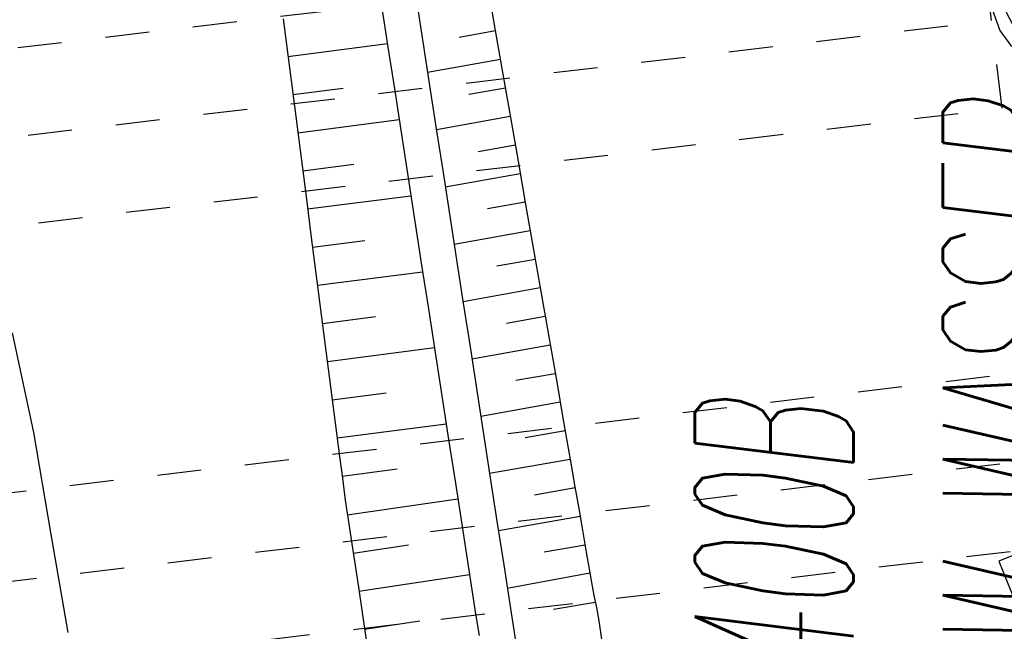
# Model space of a CAD drawing. Extents: x 447693 to 448165, y 439527 to 440695.
# Tile 15 of 88: x 447941 to 447952, y 439674 to 439681. Entities that reach past the tile are written whole.
import ezdxf

# ---------------------------------------------------------------- set-up
doc = ezdxf.new("R2010")
doc.units = 0
doc.header["$LTSCALE"] = 2
doc.header["$MEASUREMENT"] = 0
for name, pattern in [('ACAD_ISO05W100', [0.5, 0.25, -0.25]), ('AUSGEZOGEN', [0]), ('PUNKTX2', [0.5, 0.25, -0.25])]:
    doc.linetypes.add(name, pattern=pattern)
for name, color, linetype in [('ANMERKUNG', 7, 'CONTINUOUS'), ('DB-GRABEN', 15, 'AUSGEZOGEN'), ('DB-HZV-Stützscheiben', 15, 'CONTINUOUS'), ('DB-Regenrückhaltebecken_606', 15, 'CONTINUOUS'), ('DB-Wegboeschungen', 15, 'CONTINUOUS'), ('DB-Wege', 15, 'CONTINUOUS'), ('FBRTOP', 250, 'AUSGEZOGEN'), ('GEBAEUDE', 7, 'AUSGEZOGEN')]:
    doc.layers.add(name, color=color, linetype=linetype)
doc.styles.add('ROMANS', font='romans.shx', dxfattribs={"width": 0.8})

msp = doc.modelspace()

# ---------------------------------------------------------------- linework, layer by layer
at = {"layer": 'DB-GRABEN', "linetype": 'Continuous'}
for p, q in [((447941.213, 439677.198), (447941.457, 439676.07)), ((447941.457, 439676.07), (447941.65, 439674.935)), ((447941.65, 439674.935), (447941.844, 439673.8))]:
    msp.add_line(p, q, dxfattribs=at)
at = {"layer": 'DB-HZV-Stützscheiben', "linetype": 'PUNKTX2'}
for p, q in [((447937.306, 439679.96), (447952.201, 439681.731)), ((447952.437, 439679.745), (447952.201, 439681.731)), ((447937.542, 439677.974), (447952.437, 439679.745)), ((447937.896, 439674.995), (447952.791, 439676.766)), ((447938.132, 439673.009), (447953.028, 439674.78))]:
    msp.add_line(p, q, dxfattribs=at)
at = {"layer": 'DB-HZV-Stützscheiben', "linetype": 'ACAD_ISO05W100'}
for p, q in [((447937.424, 439678.967), (447952.319, 439680.738)), ((447938.014, 439674.002), (447952.91, 439675.773))]:
    msp.add_line(p, q, dxfattribs=at)
at = {"layer": 'DB-Regenrückhaltebecken_606', "linetype": 'Continuous'}
for p, q in [((447946.606, 439681.117), (447946.692, 439680.624)), ((447946.606, 439681.117), (447946.692, 439680.624)), ((447946.606, 439681.117), (447946.692, 439680.624)), ((447945.399, 439680.93), (447945.475, 439680.436)), ((447945.794, 439680.991), (447945.87, 439680.497)), ((447944.285, 439680.758), (447944.35, 439680.262)), ((447946.693, 439680.62), (447946.283, 439680.547)), ((447946.693, 439680.62), (447946.283, 439680.547)), ((447946.693, 439680.62), (447946.283, 439680.547)), ((447946.692, 439680.624), (447946.778, 439680.132)), ((447946.692, 439680.624), (447946.778, 439680.132)), ((447946.692, 439680.624), (447946.778, 439680.132)), ((447944.341, 439680.329), (447945.468, 439680.479)), ((447944.341, 439680.329), (447945.468, 439680.479)), ((447944.341, 439680.329), (447945.468, 439680.479)), ((447945.87, 439680.497), (447945.947, 439680.003)), ((447945.475, 439680.436), (447945.551, 439679.942)), ((447944.35, 439680.262), (447944.414, 439679.766)), ((447946.75, 439680.297), (447945.924, 439680.149)), ((447946.75, 439680.297), (447945.924, 439680.149)), ((447946.75, 439680.297), (447945.924, 439680.149)), ((447946.778, 439680.132), (447946.864, 439679.639)), ((447946.778, 439680.132), (447946.864, 439679.639)), ((447946.778, 439680.132), (447946.864, 439679.639)), ((447945.947, 439680.003), (447946.023, 439679.509)), ((447944.397, 439679.899), (447944.966, 439679.972)), ((447944.397, 439679.899), (447944.966, 439679.972)), ((447944.397, 439679.899), (447944.966, 439679.972)), ((447945.551, 439679.942), (447945.628, 439679.448)), ((447946.806, 439679.973), (447946.39, 439679.899)), ((447946.806, 439679.973), (447946.39, 439679.899)), ((447946.806, 439679.973), (447946.39, 439679.899)), ((447944.414, 439679.766), (447944.478, 439679.27)), ((447944.453, 439679.467), (447945.602, 439679.615)), ((447944.453, 439679.467), (447945.602, 439679.615)), ((447944.453, 439679.467), (447945.602, 439679.615)), ((447946.862, 439679.649), (447946.025, 439679.5)), ((447946.862, 439679.649), (447946.025, 439679.5)), ((447946.862, 439679.649), (447946.025, 439679.5)), ((447946.864, 439679.639), (447946.95, 439679.146)), ((447946.864, 439679.639), (447946.95, 439679.146)), ((447946.864, 439679.639), (447946.95, 439679.146)), ((447945.628, 439679.448), (447945.704, 439678.954)), ((447946.023, 439679.509), (447946.1, 439679.015)), ((447946.919, 439679.325), (447946.497, 439679.25)), ((447946.919, 439679.325), (447946.497, 439679.25)), ((447946.919, 439679.325), (447946.497, 439679.25)), ((447944.478, 439679.27), (447944.542, 439678.774)), ((447944.508, 439679.034), (447945.089, 439679.109)), ((447944.508, 439679.034), (447945.089, 439679.109)), ((447944.508, 439679.034), (447945.089, 439679.109)), ((447946.95, 439679.146), (447947.036, 439678.654)), ((447946.95, 439679.146), (447947.036, 439678.654)), ((447946.95, 439679.146), (447947.036, 439678.654)), ((447946.1, 439679.015), (447946.176, 439678.521)), ((447946.975, 439679.002), (447946.125, 439678.85)), ((447946.975, 439679.002), (447946.125, 439678.85)), ((447946.975, 439679.002), (447946.125, 439678.85)), ((447945.704, 439678.954), (447945.781, 439678.46)), ((447944.542, 439678.774), (447944.606, 439678.278)), ((447944.564, 439678.602), (447945.735, 439678.753)), ((447944.564, 439678.602), (447945.735, 439678.753)), ((447944.564, 439678.602), (447945.735, 439678.753)), ((447947.032, 439678.678), (447946.604, 439678.602)), ((447947.032, 439678.678), (447946.604, 439678.602)), ((447947.032, 439678.678), (447946.604, 439678.602)), ((447947.036, 439678.654), (447947.122, 439678.161)), ((447947.036, 439678.654), (447947.122, 439678.161)), ((447947.036, 439678.654), (447947.122, 439678.161)), ((447945.781, 439678.46), (447945.857, 439677.966)), ((447946.176, 439678.521), (447946.252, 439678.027)), ((447947.088, 439678.354), (447946.225, 439678.2)), ((447947.088, 439678.354), (447946.225, 439678.2)), ((447947.088, 439678.354), (447946.225, 439678.2)), ((447944.606, 439678.278), (447944.67, 439677.782)), ((447944.62, 439678.17), (447945.211, 439678.246)), ((447944.62, 439678.17), (447945.211, 439678.246)), ((447944.62, 439678.17), (447945.211, 439678.246)), ((447947.122, 439678.161), (447947.208, 439677.668)), ((447947.122, 439678.161), (447947.208, 439677.668)), ((447947.122, 439678.161), (447947.208, 439677.668)), ((447946.252, 439678.027), (447946.329, 439677.533)), ((447947.145, 439678.03), (447946.71, 439677.953)), ((447947.145, 439678.03), (447946.71, 439677.953)), ((447947.145, 439678.03), (447946.71, 439677.953)), ((447944.676, 439677.737), (447945.868, 439677.891)), ((447944.676, 439677.737), (447945.868, 439677.891)), ((447944.676, 439677.737), (447945.868, 439677.891)), ((447945.857, 439677.966), (447945.933, 439677.471)), ((447944.67, 439677.782), (447944.734, 439677.286)), ((447947.201, 439677.707), (447946.326, 439677.551)), ((447947.201, 439677.707), (447946.326, 439677.551)), ((447947.201, 439677.707), (447946.326, 439677.551)), ((447947.208, 439677.668), (447947.294, 439677.176)), ((447947.208, 439677.668), (447947.294, 439677.176)), ((447947.208, 439677.668), (447947.294, 439677.176)), ((447945.933, 439677.471), (447946.01, 439676.977)), ((447946.329, 439677.533), (447946.405, 439677.038)), ((447944.732, 439677.305), (447945.333, 439677.383)), ((447944.732, 439677.305), (447945.333, 439677.383)), ((447944.732, 439677.305), (447945.333, 439677.383)), ((447947.258, 439677.383), (447946.817, 439677.304)), ((447947.258, 439677.383), (447946.817, 439677.304)), ((447947.258, 439677.383), (447946.817, 439677.304)), ((447944.734, 439677.286), (447944.798, 439676.79)), ((447947.294, 439677.176), (447947.38, 439676.683)), ((447947.294, 439677.176), (447947.38, 439676.683)), ((447947.294, 439677.176), (447947.38, 439676.683)), ((447944.788, 439676.873), (447946.002, 439677.03)), ((447944.788, 439676.873), (447946.002, 439677.03)), ((447944.788, 439676.873), (447946.002, 439677.03)), ((447946.405, 439677.038), (447946.482, 439676.544)), ((447947.314, 439677.059), (447946.426, 439676.901)), ((447947.314, 439677.059), (447946.426, 439676.901)), ((447947.314, 439677.059), (447946.426, 439676.901)), ((447946.01, 439676.977), (447946.086, 439676.483)), ((447944.798, 439676.79), (447944.862, 439676.294)), ((447947.371, 439676.735), (447946.924, 439676.656)), ((447947.371, 439676.735), (447946.924, 439676.656)), ((447947.371, 439676.735), (447946.924, 439676.656)), ((447947.38, 439676.683), (447947.466, 439676.191)), ((447947.38, 439676.683), (447947.466, 439676.191)), ((447947.38, 439676.683), (447947.466, 439676.191)), ((447946.482, 439676.544), (447946.558, 439676.05)), ((447944.843, 439676.44), (447945.456, 439676.519)), ((447944.843, 439676.44), (447945.456, 439676.519)), ((447944.843, 439676.44), (447945.456, 439676.519)), ((447946.086, 439676.483), (447946.163, 439675.989)), ((447947.427, 439676.412), (447946.527, 439676.251)), ((447947.427, 439676.412), (447946.527, 439676.251)), ((447947.427, 439676.412), (447946.527, 439676.251)), ((447944.862, 439676.294), (447944.926, 439675.798)), ((447944.899, 439676.008), (447946.135, 439676.168)), ((447944.899, 439676.008), (447946.135, 439676.168)), ((447944.899, 439676.008), (447946.135, 439676.168)), ((447947.484, 439676.088), (447947.03, 439676.007)), ((447947.484, 439676.088), (447947.03, 439676.007)), ((447947.484, 439676.088), (447947.03, 439676.007)), ((447947.466, 439676.191), (447947.552, 439675.698)), ((447947.466, 439676.191), (447947.552, 439675.698)), ((447947.466, 439676.191), (447947.552, 439675.698)), ((447946.163, 439675.989), (447946.239, 439675.495)), ((447946.558, 439676.05), (447946.634, 439675.556)), ((447944.926, 439675.798), (447944.958, 439675.55)), ((447947.54, 439675.764), (447946.627, 439675.602)), ((447947.54, 439675.764), (447946.627, 439675.602)), ((447947.54, 439675.764), (447946.627, 439675.602)), ((447944.955, 439675.572), (447945.578, 439675.656)), ((447944.955, 439675.572), (447945.578, 439675.656)), ((447944.955, 439675.572), (447945.578, 439675.656)), ((447947.552, 439675.698), (447947.595, 439675.451)), ((447947.552, 439675.698), (447947.595, 439675.451)), ((447947.552, 439675.698), (447947.595, 439675.451)), ((447944.958, 439675.55), (447944.99, 439675.302)), ((447946.634, 439675.556), (447946.711, 439675.062)), ((447946.239, 439675.495), (447946.315, 439675.001)), ((447947.596, 439675.441), (447947.137, 439675.359)), ((447947.596, 439675.441), (447947.137, 439675.359)), ((447947.596, 439675.441), (447947.137, 439675.359)), ((447947.595, 439675.451), (447947.637, 439675.205)), ((447947.595, 439675.451), (447947.637, 439675.205)), ((447947.595, 439675.451), (447947.637, 439675.205)), ((447945.014, 439675.135), (447946.267, 439675.315)), ((447945.014, 439675.135), (447946.267, 439675.315)), ((447945.014, 439675.135), (447946.267, 439675.315)), ((447944.99, 439675.302), (447945.026, 439675.054)), ((447947.637, 439675.205), (447947.68, 439674.962)), ((447947.637, 439675.205), (447947.68, 439674.962)), ((447947.637, 439675.205), (447947.68, 439674.962)), ((447947.653, 439675.116), (447946.728, 439674.953)), ((447947.653, 439675.116), (447946.728, 439674.953)), ((447947.653, 439675.116), (447946.728, 439674.953)), ((447945.026, 439675.054), (447945.064, 439674.807)), ((447946.315, 439675.001), (447946.392, 439674.507)), ((447946.711, 439675.062), (447946.787, 439674.568)), ((447947.68, 439674.962), (447947.723, 439674.713)), ((447947.68, 439674.962), (447947.723, 439674.713)), ((447947.68, 439674.962), (447947.723, 439674.713)), ((447945.064, 439674.807), (447945.139, 439674.313)), ((447945.08, 439674.7), (447945.707, 439674.794)), ((447945.08, 439674.7), (447945.707, 439674.794)), ((447945.08, 439674.7), (447945.707, 439674.794)), ((447947.71, 439674.791), (447947.244, 439674.71)), ((447947.71, 439674.791), (447947.244, 439674.71)), ((447947.71, 439674.791), (447947.244, 439674.71)), ((447947.723, 439674.713), (447947.767, 439674.456)), ((447947.723, 439674.713), (447947.767, 439674.456)), ((447947.723, 439674.713), (447947.767, 439674.456)), ((447946.787, 439674.568), (447946.864, 439674.074)), ((447945.145, 439674.268), (447946.399, 439674.458)), ((447945.145, 439674.268), (447946.399, 439674.458)), ((447945.145, 439674.268), (447946.399, 439674.458)), ((447946.392, 439674.507), (447946.468, 439674.013)), ((447947.764, 439674.472), (447946.828, 439674.3)), ((447947.764, 439674.472), (447946.828, 439674.3)), ((447947.764, 439674.472), (447946.828, 439674.3)), ((447947.767, 439674.456), (447947.809, 439674.22)), ((447947.767, 439674.456), (447947.809, 439674.22)), ((447947.767, 439674.456), (447947.809, 439674.22)), ((447945.139, 439674.313), (447945.213, 439673.818)), ((447947.809, 439674.22), (447947.838, 439674.084)), ((447947.809, 439674.22), (447947.838, 439674.084)), ((447947.809, 439674.22), (447947.838, 439674.084)), ((447947.825, 439674.142), (447947.352, 439674.062)), ((447947.825, 439674.142), (447947.352, 439674.062)), ((447947.825, 439674.142), (447947.352, 439674.062)), ((447947.838, 439674.084), (447947.866, 439673.933)), ((447947.838, 439674.084), (447947.866, 439673.933)), ((447947.838, 439674.084), (447947.866, 439673.933)), ((447946.468, 439674.013), (447946.507, 439673.765)), ((447946.864, 439674.074), (447946.903, 439673.827)), ((447945.209, 439673.84), (447945.838, 439673.932)), ((447945.209, 439673.84), (447945.838, 439673.932)), ((447945.209, 439673.84), (447945.838, 439673.932)), ((447947.866, 439673.933), (447947.895, 439673.727)), ((447947.866, 439673.933), (447947.895, 439673.727)), ((447947.866, 439673.933), (447947.895, 439673.727)), ((447945.213, 439673.818), (447945.251, 439673.571)), ((447946.903, 439673.827), (447946.94, 439673.58))]:
    msp.add_line(p, q, dxfattribs=at)
at = {"layer": 'DB-Wegboeschungen', "linetype": 'Continuous'}
for p, q in [((447952.324, 439680.866), (447952.413, 439680.627)), ((447952.413, 439680.627), (447952.543, 439680.445))]:
    msp.add_line(p, q, dxfattribs=at)
at = {"layer": 'DB-Wege', "linetype": 'Continuous'}
msp.add_ellipse((447962.741, 439686.031), major_axis=(11.395, 1.547), ratio=1, start_param=3.124589, end_param=4.004328, dxfattribs=at)
at = {"layer": 'FBRTOP'}
for points in [[(447863.757, 440675.122, 0.000001), (447863.91, 440674.157, -0.000001), (447871.768, 440624.779), (447883.554, 440550.71, -0.000005), (447893.375, 440488.987, 0.000006), (447903.196, 440427.263, 0.000001), (447911.053, 440377.884, -0.000001), (447918.911, 440328.506), (447930.697, 440254.437, -0.000002), (447938.554, 440205.059, 0.000002), (447946.411, 440155.68), (447958.197, 440081.611), (447966.054, 440032.233, 0.000001), (447971.947, 439995.199, -0.000001), (447977.84, 439958.164, -0.000005), (447983.732, 439921.13, 0.000005), (447989.625, 439884.096, 0.000004), (447997.482, 439834.718, -0.000003), (448005.34, 439785.34, 0), (448016.799, 439713.325, -0.000001), (448024.983, 439661.892, -0.000001), (448032.84, 439612.513, 0.000002), (448040.697, 439563.134), (448042.115, 439554.224, -0.000002)], [(447926.482, 440062.971), (447932.229, 440026.851, 0.000001), (447938.122, 439989.817), (447944.015, 439952.782, -0.000005), (447949.908, 439915.748, 0.000005), (447955.8, 439878.714, 0.000004), (447963.658, 439829.336, -0.000003), (447971.515, 439779.957), (447982.975, 439707.942), (447991.158, 439656.51, -0.000001), (447999.015, 439607.131, 0.000002), (448006.872, 439557.752), (448008.29, 439548.841, -0.000002)]]:
    msp.add_lwpolyline(points, format="xyb", dxfattribs=at)
at = {"layer": 'FBRTOP', "const_width": 0.5}
for points in [[(447874.057, 440515.262, 0.001447), (447878.561, 440486.63, 0.000006), (447888.382, 440424.906, 0.000001), (447896.24, 440375.527, -0.000001), (447904.097, 440326.148), (447915.883, 440252.08, -0.000002), (447923.74, 440202.702, 0.000002), (447931.597, 440153.323), (447943.383, 440079.254), (447951.24, 440029.876, 0.000001), (447957.133, 439992.842, -0.000001), (447963.026, 439955.807, -0.000005), (447968.919, 439918.773, 0.000005), (447974.811, 439881.739, 0.000004), (447982.669, 439832.361, -0.000003), (447990.526, 439782.982, 0), (448001.985, 439710.967, -0.000001), (448010.169, 439659.535, -0.000001), (448018.026, 439610.156, 0.000002), (448025.883, 439560.777), (448027.301, 439551.866, -0.000002)], [(447869.981, 440514.593, -0.002287), (447874.611, 440486.001, 0.000006), (447884.432, 440424.278, 0.000001), (447892.289, 440374.899, -0.000001), (447900.147, 440325.52), (447911.933, 440251.452, -0.000002), (447919.79, 440202.073, 0.000002), (447927.647, 440152.695), (447939.433, 440078.626), (447947.29, 440029.248, 0.000001), (447953.183, 439992.213, -0.000001), (447959.076, 439955.179, -0.000005), (447964.968, 439918.145, 0.000005), (447970.861, 439881.111, 0.000004), (447978.718, 439831.732, -0.000003), (447986.576, 439782.354, 0), (447998.035, 439710.339, -0.000001), (448006.219, 439658.907, -0.000001), (448014.076, 439609.528, 0.000002), (448021.933, 439560.149), (448023.351, 439551.238, -0.000002)]]:
    msp.add_lwpolyline(points, format="xyb", dxfattribs=at)
at = {"layer": 'GEBAEUDE', "flags": 128}
msp.add_lwpolyline([(447953.566, 439671.729), (447956.436, 439672.888), (447955.283, 439675.773), (447952.4, 439674.608), (447953.566, 439671.729)], dxfattribs=at)

# ---------------------------------------------------------------- texts
at = {"layer": 'ANMERKUNG', "style": 'ROMANS', "oblique": 7, "width": 0.5}
for s, p in [('BW_WASSER', (447953.566, 439672.729)), ('400B', (447950.754, 439673.258))]:
    msp.add_text(s, height=1.8, rotation=90, dxfattribs=at).set_placement(p)

doc.saveas('drawing.dxf')
